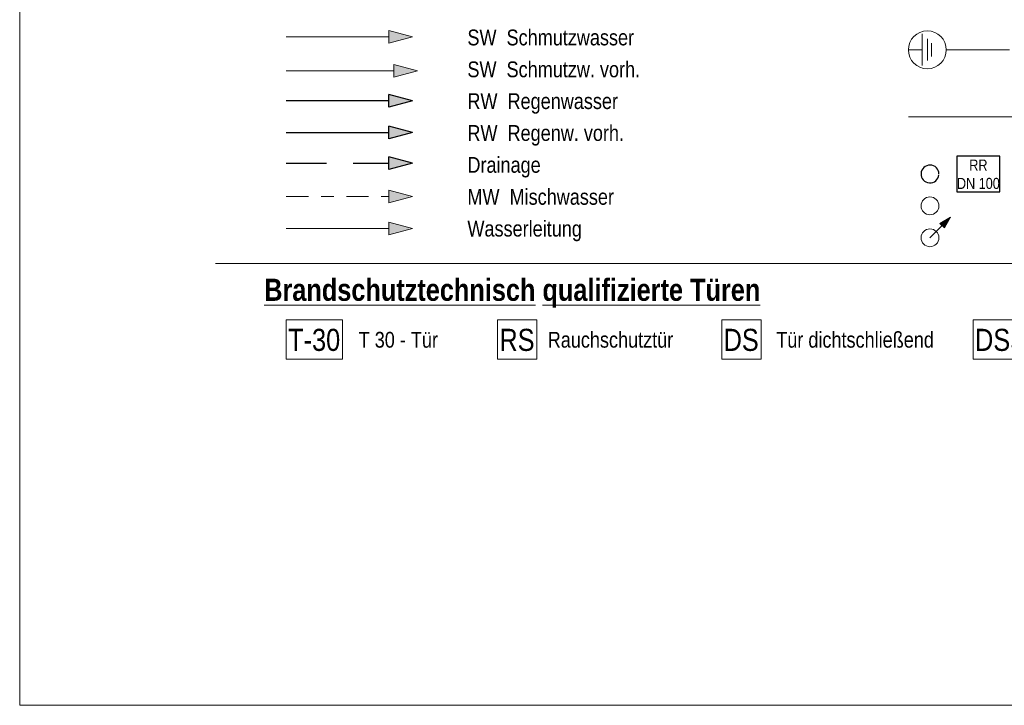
# Model space of a CAD drawing. Header units: metres. Extents: x -79 to 740, y -195 to 69.
# Tile 186 of 200: x 711.82 to 719.62, y -194.52 to -189.09. Entities that reach past the tile are written whole.
import ezdxf

# ---------------------------------------------------------------- set-up
doc = ezdxf.new("R2010")
doc.units = ezdxf.units.M
doc.header["$MEASUREMENT"] = 0
doc.linetypes.add('Strichlinie weit', pattern=[0.529167, 0.3175, -0.211667])
doc.linetypes.add('Strichpunktlinie', pattern=[0.335139, 0.176389, -0.088194, 0, -0.070556])
for name, color, linetype in [('00 Linien_Kreise_Splines', 7, 'Continuous'), ('00 Schraffuren', 7, 'Continuous'), ('Neubau_90 Allgemein Beschriftung', 7, 'Continuous')]:
    doc.layers.add(name, color=color, linetype=linetype)
doc.styles.add('ERSTELLTER_STIL_1', font='ARIALN.TTF')
doc.styles.add('ERSTELLTER_STIL_2', font='ARIALN.TTF')
doc.linetypes.add('Schmutzwasserleitung', pattern='A,0,[2,995_ARC_240 MEN_GR_EG_2607011.Shx,S=0.00784,R=0,X=0,Y=0],-0.987778,0', length=0.987778)
doc.linetypes.add('Unterbrechungslinie', pattern='A,0,[5,995_ARC_240 MEN_GR_EG_2607011.Shx,S=0.00784,R=0,X=0,Y=0],-0.987779,0', length=0.987779)

msp = doc.modelspace()

# ---------------------------------------------------------------- hatches: boundary and pattern name
at = {"layer": '00 Linien_Kreise_Splines', "linetype": 'Continuous', "lineweight": 0, "true_color": 0x000000}
msp.add_hatch(color=18, dxfattribs=at).paths.add_polyline_path([(714.9295, -190.2225), (714.7429, -190.1725), (714.7429, -190.2725)])
at = {"layer": '00 Linien_Kreise_Splines', "linetype": 'Continuous', "lineweight": 18}
msp.add_hatch(color=5, dxfattribs=at).paths.add_polyline_path([(714.9295, -190.7402), (714.7429, -190.6902), (714.7429, -190.7902)])
at = {"layer": '00 Linien_Kreise_Splines', "linetype": 'Continuous', "lineweight": 18, "true_color": 0xa85100}
msp.add_hatch(color=34, dxfattribs=at).paths.add_polyline_path([(719.1939, -190.6511), (719.1102, -190.6994), (719.1456, -190.7347)])
at = {"layer": '00 Schraffuren', "linetype": 'Continuous', "lineweight": 18, "true_color": 0xa85100}
for points in [[(714.9295, -189.2225), (714.7429, -189.1725), (714.7429, -189.2725)], [(714.9688, -189.4923), (714.7822, -189.4423), (714.7822, -189.5423)]]:
    msp.add_hatch(color=34, dxfattribs=at).paths.add_polyline_path(points)
at = {"layer": '00 Schraffuren', "linetype": 'Continuous', "lineweight": 0, "true_color": 0x000000}
for points in [[(714.9295, -189.7285), (714.7429, -189.6785), (714.7429, -189.7785)], [(714.9295, -189.981), (714.7429, -189.931), (714.7429, -190.031)]]:
    msp.add_hatch(color=18, dxfattribs=at).paths.add_polyline_path(points)
at = {"layer": '00 Schraffuren', "linetype": 'Continuous', "lineweight": 18, "true_color": 0x6d007e}
msp.add_hatch(color=206, dxfattribs=at).paths.add_polyline_path([(714.9295, -190.486), (714.7429, -190.436), (714.7429, -190.536)])

# ---------------------------------------------------------------- linework, layer by layer
at = {"layer": '00 Linien_Kreise_Splines', "color": 30, "linetype": 'Continuous', "lineweight": 18, "true_color": 0xff7300}
for p, q in [((711.8165, -194.5164), (711.8165, -174.7289)), ((724.5843, -194.5164), (711.8165, -194.5164))]:
    msp.add_line(p, q, dxfattribs=at)
at = {"layer": '00 Linien_Kreise_Splines', "color": 114, "linetype": 'Continuous', "lineweight": 18, "true_color": 0x00a851}
for p, q in [((718.9705, -189.1994), (718.9705, -189.4494)), ((719.0105, -189.2394), (719.0105, -189.4094)), ((719.043, -189.2719), (719.043, -189.3769)), ((718.8605, -189.3241), (718.9705, -189.3244)), ((719.1605, -189.3265), (719.6604, -189.3265))]:
    msp.add_line(p, q, dxfattribs=at)
at = {"layer": '00 Linien_Kreise_Splines', "color": 12, "linetype": 'Unterbrechungslinie', "lineweight": 18, "true_color": 0xcd0000}
msp.add_line((718.8605, -189.8554), (719.9079, -189.8554), dxfattribs=at)
at = {"layer": '00 Linien_Kreise_Splines', "color": 7, "linetype": 'Continuous', "lineweight": 25}
for p, q in [((714.7429, -190.2725), (714.7429, -190.1725)), ((714.9295, -190.2225), (714.7429, -190.1725)), ((714.9295, -190.2225), (714.7429, -190.2725))]:
    msp.add_line(p, q, dxfattribs=at)
at = {"layer": '00 Linien_Kreise_Splines', "color": 7, "linetype": 'Strichlinie weit', "lineweight": 25}
msp.add_line((713.9295, -190.2225), (714.7429, -190.2225), dxfattribs=at)
at = {"layer": '00 Linien_Kreise_Splines', "color": 5, "linetype": 'Continuous', "lineweight": 18}
for p, q in [((714.7429, -190.7902), (714.7429, -190.6902)), ((714.9295, -190.7402), (714.7429, -190.6902)), ((713.9295, -190.7402), (714.7429, -190.7402)), ((714.9295, -190.7402), (714.7429, -190.7902))]:
    msp.add_line(p, q, dxfattribs=at)
at = {"layer": '00 Linien_Kreise_Splines', "color": 34, "linetype": 'Continuous', "lineweight": 18, "true_color": 0xa85100}
for p, q in [((719.0313, -190.8136), (719.1279, -190.7171)), ((719.1939, -190.6511), (719.1102, -190.6994)), ((719.1456, -190.7347), (719.1102, -190.6994)), ((719.1939, -190.6511), (719.1456, -190.7347))]:
    msp.add_line(p, q, dxfattribs=at)
at = {"layer": '00 Linien_Kreise_Splines', "color": 7, "linetype": 'Continuous', "lineweight": 13}
msp.add_line((713.3681, -191.0166), (722.6181, -191.0166), dxfattribs=at)
at = {"layer": '00 Schraffuren', "color": 34, "linetype": 'Continuous', "lineweight": 18, "true_color": 0xa85100}
for p, q in [((714.7429, -189.2725), (714.7429, -189.1725)), ((714.9295, -189.2225), (714.7429, -189.1725)), ((714.9295, -189.2225), (714.7429, -189.2725)), ((714.7822, -189.5423), (714.7822, -189.4423)), ((714.9688, -189.4923), (714.7822, -189.4423)), ((714.9688, -189.4923), (714.7822, -189.5423))]:
    msp.add_line(p, q, dxfattribs=at)
at = {"layer": '00 Schraffuren', "color": 7, "linetype": 'Continuous', "lineweight": 25}
for p, q in [((714.7429, -189.7785), (714.7429, -189.6785)), ((714.9295, -189.7285), (714.7429, -189.6785)), ((714.9295, -189.7285), (714.7429, -189.7785)), ((714.7429, -190.031), (714.7429, -189.931)), ((714.9295, -189.981), (714.7429, -189.931)), ((714.9295, -189.981), (714.7429, -190.031))]:
    msp.add_line(p, q, dxfattribs=at)
at = {"layer": '00 Schraffuren', "color": 206, "linetype": 'Continuous', "lineweight": 18, "true_color": 0x6d007e}
for p, q in [((714.7429, -190.536), (714.7429, -190.436)), ((714.9295, -190.486), (714.7429, -190.436)), ((714.9295, -190.486), (714.7429, -190.536))]:
    msp.add_line(p, q, dxfattribs=at)
at = {"layer": '00 Schraffuren', "color": 34, "linetype": 'Continuous', "lineweight": 18, "true_color": 0xa85100, "flags": 128}
msp.add_lwpolyline([(713.9295, -189.2225), (714.7429, -189.2225)], dxfattribs=at)
at = {"layer": '00 Schraffuren', "color": 34, "linetype": 'Schmutzwasserleitung', "lineweight": 18, "true_color": 0xa85100, "flags": 128}
msp.add_lwpolyline([(713.9295, -189.4923), (714.7822, -189.4923)], dxfattribs=at)
at = {"layer": '00 Schraffuren', "color": 7, "linetype": 'Continuous', "lineweight": 25, "flags": 128}
msp.add_lwpolyline([(714.7429, -189.7285), (713.9295, -189.7285)], dxfattribs=at)
at = {"layer": '00 Schraffuren', "color": 7, "linetype": 'Schmutzwasserleitung', "lineweight": 25, "flags": 128}
msp.add_lwpolyline([(713.9295, -189.981), (714.7429, -189.981)], dxfattribs=at)
at = {"layer": '00 Schraffuren', "color": 206, "linetype": 'Strichpunktlinie', "lineweight": 18, "true_color": 0x6d007e, "flags": 128}
msp.add_lwpolyline([(713.9295, -190.486), (714.7429, -190.486)], dxfattribs=at)
at = {"layer": '00 Schraffuren', "color": 114, "linetype": 'Continuous', "lineweight": 18, "true_color": 0x00a851}
msp.add_circle((719.0105, -189.3253), 0.15, dxfattribs=at)
at = {"layer": '00 Schraffuren', "color": 34, "linetype": 'Continuous', "lineweight": 18, "true_color": 0xa85100}
for centre in [(719.0313, -190.5611), (719.0313, -190.8136)]:
    msp.add_circle(centre, 0.0707, dxfattribs=at)
at = {"layer": '00 Schraffuren', "color": 7, "linetype": 'Continuous', "lineweight": 25}
msp.add_arc((719.0313, -190.3086), 0.0707, 0, 354.63045, dxfattribs=at)
at = {"layer": 'Neubau_90 Allgemein Beschriftung', "color": 7, "linetype": 'Continuous', "lineweight": 25, "flags": 128}
msp.add_lwpolyline([(719.2436, -190.4504), (719.5862, -190.4504), (719.5862, -190.1669), (719.2436, -190.1669), (719.2436, -190.4504)], close=True, dxfattribs=at)
at = {"layer": 'Neubau_90 Allgemein Beschriftung', "color": 1, "linetype": 'Continuous', "lineweight": 18, "flags": 128}
for points in [[(713.9295, -191.7761), (714.376, -191.7761), (714.376, -191.4626), (713.9295, -191.4626), (713.9295, -191.7761)], [(715.6039, -191.7761), (715.9152, -191.7761), (715.9152, -191.4626), (715.6039, -191.4626), (715.6039, -191.7761)], [(717.3807, -191.7761), (717.692, -191.7761), (717.692, -191.4626), (717.3807, -191.4626), (717.3807, -191.7761)], [(719.3735, -191.7761), (719.82, -191.7761), (719.82, -191.4626), (719.3735, -191.4626), (719.3735, -191.7761)]]:
    msp.add_lwpolyline(points, close=True, dxfattribs=at)

# ---------------------------------------------------------------- texts
at = {"layer": 'Neubau_90 Allgemein Beschriftung', "color": 7, "linetype": 'Continuous', "lineweight": 13}
for s, insert, char_height, attachment_point, style in [('\\A1;{\\pql;\\fArial Narrow|b0|i0|c0|p0;\\W1.000000;SW  Schmutzwasser}', (715.3651, -189.2916), 0.125, 7, 'ERSTELLTER_STIL_2'), ('\\A1;{\\pql;\\fArial Narrow|b0|i0|c0|p0;\\W1.000000;SW  Schmutzw. vorh.}', (715.3651, -189.5441), 0.125, 7, 'ERSTELLTER_STIL_2'), ('\\A1;{\\pql;\\fArial Narrow|b0|i0|c0|p0;\\W1.000000;RW  Regenwasser}', (715.3651, -189.8316), 0.125, 7, 'ERSTELLTER_STIL_2'), ('\\A1;{\\pql;\\fArial Narrow|b0|i0|c0|p0;\\W1.000000;RW  Regenw. vorh.}', (715.3651, -190.0841), 0.125, 7, 'ERSTELLTER_STIL_2'), ('\\A1;{\\pql;\\fArial Narrow|b0|i0|c0|p0;\\W1.000000;Drainage}', (715.3651, -190.3366), 0.125, 7, 'ERSTELLTER_STIL_2'), ('\\A1;{\\pql;\\fArial Narrow|b0|i0|c0|p0;\\W1.000000;MW  Mischwasser}', (715.3651, -190.554), 0.125, 7, 'ERSTELLTER_STIL_2'), ('\\A1;{\\pql;\\fArial Narrow|b0|i0|c0|p0;\\W1.000000;Wasserleitung}', (715.3651, -190.8415), 0.125, 7, 'ERSTELLTER_STIL_2'), ('\\A1;{\\pql;\\fArial Narrow|b1|i0|c0|p0;\\L\\W1.000000;\\LB\\fArial Narrow|b1|i0|c0|p0;\\W1.000000;randschutztechnisch\\fArial Narrow|b1|i0|c0|p0;\\W1.000000; \\fArial Narrow|b1|i0|c0|p0;\\W1.000000;qualifizierte\\fArial Narrow|b1|i0|c0|p0;\\W1.000000; T\\fArial Narrow|b1|i0|c0|p0;\\W1.000000;üren}', (713.7546, -191.1383), 0.175, 1, 'ERSTELLTER_STIL_1'), ('\\A1;{\\pql;\\fArial Narrow|b0|i0|c0|p0;\\W1.000000;T 30 - Tür}', (714.5031, -191.6857), 0.125, 7, 'ERSTELLTER_STIL_2'), ('\\A1;{\\pql;\\fArial Narrow|b0|i0|c0|p0;\\W1.000000;Rauchschutztür}', (716.0017, -191.6856), 0.125, 7, 'ERSTELLTER_STIL_2'), ('\\A1;{\\pql;\\fArial Narrow|b0|i0|c0|p0;\\W1.000000;Tür dicht\\fArial Narrow|b0|i0|c0|p0;\\W1.000000;schließend}', (717.8127, -191.6856), 0.125, 7, 'ERSTELLTER_STIL_2')]:
    msp.add_mtext(s, dxfattribs=dict(at, insert=insert, char_height=char_height, attachment_point=attachment_point, style=style))
at = {"layer": 'Neubau_90 Allgemein Beschriftung', "color": 7, "linetype": 'Continuous', "lineweight": 25, "insert": (719.4149, -190.3113), "char_height": 0.0875, "attachment_point": 5, "line_spacing_factor": 0.992273, "style": 'ERSTELLTER_STIL_2'}
msp.add_mtext('\\A1;{\\pqc;\\fArial Narrow|b0|i0|c0|p0;\\W1.000000;RR\\P\\pqc;\\fArial Narrow|b0|i0|c0|p0;\\W1.000000;DN 100}', dxfattribs=at)
at = {"layer": 'Neubau_90 Allgemein Beschriftung', "color": 1, "linetype": 'Continuous', "lineweight": 18, "char_height": 0.175, "attachment_point": 7, "style": 'ERSTELLTER_STIL_2'}
for s, insert in [('\\A1;{\\pql;\\fArial Narrow|b0|i0|c0|p0;\\W1.000000;T-30}', (713.9445, -191.7122)), ('\\A1;{\\pql;\\fArial Narrow|b0|i0|c0|p0;\\W1.000000;RS}', (715.6189, -191.7122)), ('\\A1;{\\pql;\\fArial Narrow|b0|i0|c0|p0;\\W1.000000;DS}', (717.3957, -191.7122)), ('\\A1;{\\pql;\\fArial Narrow|b0|i0|c0|p0;\\W1.000000;D\\fArial Narrow|b0|i0|c0|p0;\\W1.000000;S\\fArial Narrow|b0|i0|c0|p0;\\W1.000000;S}', (719.3885, -191.7122))]:
    msp.add_mtext(s, dxfattribs=dict(at, insert=insert))

doc.saveas('drawing.dxf')
